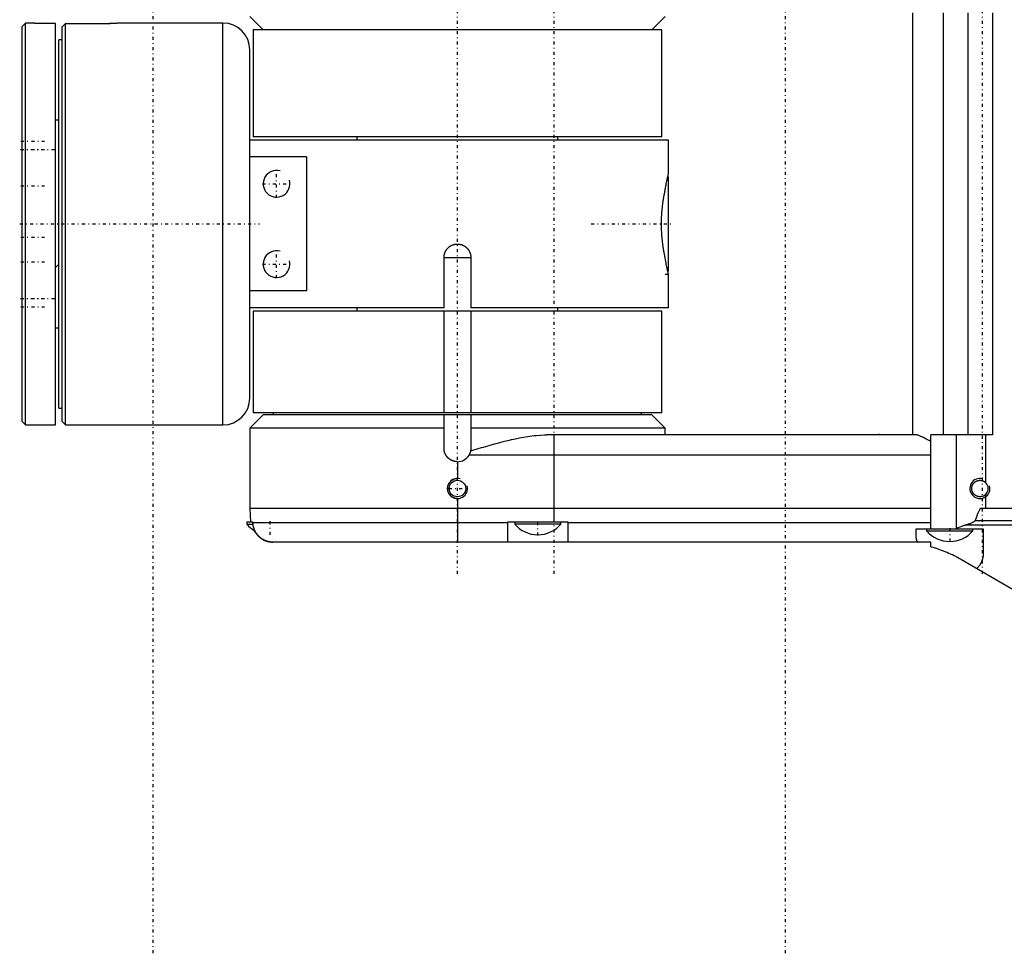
# Model space of a CAD drawing. Extents: x -565 to 345, y -109 to 109.
# Tile 1 of 10: x -565 to -418, y -109 to 30. Entities that reach past the tile are written whole.
import ezdxf

# ---------------------------------------------------------------- set-up
doc = ezdxf.new("R2010")
doc.units = 0
doc.linetypes.add('CENTER', pattern=[1.5, 0.45, -0.5, 0.05, -0.5])
for name, color, linetype in [('AM_0', 7, 'CONTINUOUS'), ('AM_10', 7, 'CONTINUOUS'), ('AM_7', 7, 'CENTER')]:
    doc.layers.add(name, color=color, linetype=linetype)

msp = doc.modelspace()

# ---------------------------------------------------------------- linework, layer by layer
at = {"layer": 'AM_0', "color": 7, "linetype": 'CONTINUOUS'}
for p, q in [((-531, 31), (-529.01, 29.01)), ((-470.99, 29.01), (-469, 31)), ((-432, -31.5), (-432, 31.5)), ((-427.42, -31.5), (-427.42, 31.5)), ((-423.75, -31.5), (-423.75, 31.5)), ((-420.1, 31.5), (-420.1, -31.5)), ((-564.5, 30), (-565, 29.5)), ((-565, -29.5), (-565, 29.5)), ((-564, 30), (-564.5, 30)), ((-564.5, -30), (-564.5, 30)), ((-560, 29.93), (-562, 29.93)), ((-560, -30), (-560, 29.93)), ((-558.5, 29.93), (-559, 29.43)), ((-559, -29.5), (-559, 29.43)), ((-558.5, -30), (-558.5, 29.93)), ((-558.5, 29.93), (-551.86, 29.93)), ((-550.01, 30), (-550, 30)), ((-535, 30), (-550, 30)), ((-535, -30), (-535, 30)), ((-530.5, 29), (-530.5, 13)), ((-469.5, 29), (-530.5, 29)), ((-469.5, 13), (-469.5, 29)), ((-559, 27.5), (-559.5, 27.5)), ((-559.5, -27.5), (-559.5, 27.5)), ((-531, -26), (-531, 26)), ((-559.5, 15.5), (-560, 15.5)), ((-468.5, 12.5), (-531, 12.5)), ((-469.5, 13), (-530.5, 13)), ((-515, 13), (-515, 12.5)), ((-485, 12.5), (-485, 13)), ((-468.5, 7.5), (-468.5, 12.5)), ((-522.54, 10), (-531, 10)), ((-522.54, 10), (-522.54, -10)), ((-468.5, 7), (-468.59, 7.09)), ((-468.5, -7), (-468.5, 7)), ((-502, -5), (-498, -5)), ((-502, -12.5), (-502, -5)), ((-498, -5), (-498, -12.5)), ((-560, -6.5), (-559.5, -6)), ((-468.59, -7.09), (-468.5, -7)), ((-469, -7.5), (-468.5, -7.5)), ((-468.5, -12.5), (-468.5, -7.5)), ((-522.54, -10), (-531, -10)), ((-502, -12.5), (-531, -12.5)), ((-530.5, -13), (-530.5, -28.2)), ((-469.5, -13), (-530.5, -13)), ((-515, -12.5), (-515, -13)), ((-502, -28.2), (-502, -13)), ((-468.5, -12.5), (-498, -12.5)), ((-498, -13), (-498, -28.2)), ((-485, -13), (-485, -12.5)), ((-469.5, -28.2), (-469.5, -13)), ((-560, -15.5), (-559.5, -15.5)), ((-559.5, -27.5), (-559, -27.5)), ((-529, -28.5), (-531, -30.5)), ((-469.5, -28.2), (-530.5, -28.2)), ((-471, -28.5), (-529, -28.5)), ((-527.5, -28.2), (-527.5, -28.5)), ((-502, -33.5), (-502, -28.5)), ((-498, -28.5), (-498, -33.5)), ((-472.5, -28.5), (-472.5, -28.2)), ((-469, -30.5), (-471, -28.5)), ((-565, -29.5), (-564.5, -30)), ((-564.5, -30), (-560, -30)), ((-559, -29.5), (-558.5, -30)), ((-558.5, -30), (-535, -30)), ((-531, -30.5), (-531, -42.5)), ((-502, -30.5), (-531, -30.5)), ((-469, -30.5), (-498, -30.5)), ((-469, -31.5), (-469, -30.5)), ((-431.52, -31.5), (-486.7, -31.5)), ((-485.57, -44.5), (-485.57, -31.5)), ((-437, -31.5), (-437, -31.42)), ((-429.33, -45.5), (-429.33, -31.5)), ((-420.1, -31.5), (-429.33, -31.5)), ((-425.51, -45.5), (-425.51, -31.5)), ((-421.11, -38.65), (-421.11, -31.5)), ((-429.33, -34.5), (-498.27, -34.5)), ((-500, -35.5), (-500, -38)), ((-500, -41), (-500, -47.5)), ((-421.11, -42.5), (-421.11, -40.35)), ((-531, -42.5), (-530.91, -44.5)), ((-429.33, -42.5), (-531, -42.5)), ((-389.55, -42.5), (-421.93, -42.5)), ((-531.45, -44.5), (-531.45, -44.84)), ((-531.45, -44.5), (-530.58, -44.5)), ((-531.45, -44.84), (-530.55, -44.84)), ((-530.58, -44.5), (-530.57, -44.64)), ((-492.5, -44.64), (-530.57, -44.64)), ((-492.5, -47.5), (-492.5, -44.5)), ((-492.5, -44.5), (-483.5, -44.5)), ((-491.45, -44.5), (-491.45, -44.84)), ((-484.55, -44.84), (-491.45, -44.84)), ((-484.55, -44.84), (-484.55, -44.5)), ((-483.5, -44.5), (-483.5, -47.5)), ((-429.33, -44.64), (-483.5, -44.64)), ((-431.5, -46.76), (-431.5, -45.5)), ((-431.5, -45.5), (-421.5, -45.5)), ((-429.95, -45.5), (-429.95, -45.84)), ((-423.98, -44.92), (-387.22, -44.92)), ((-423.05, -45.84), (-423.05, -45.5)), ((-422.71, -44.27), (-388.84, -44.27)), ((-421.5, -45.5), (-421.5, -49.14)), ((-429.95, -45.84), (-423.05, -45.84)), ((-429.33, -47.5), (-527.54, -47.5)), ((-429.33, -48.22), (-429.33, -47.5)), ((-415.47, -55.5), (-424.76, -50.14))]:
    msp.add_line(p, q, dxfattribs=at)
for points in [[(-562, 29.93, 0), (-562.01, 29.93, 0), (-562.04, 29.93, 0), (-562.07, 29.93, 0), (-562.08, 29.93, 0), (-562.1, 29.93, 0), (-562.13, 29.93, 0), (-562.16, 29.93, 0), (-562.18, 29.93, 0), (-562.21, 29.93, 0), (-562.24, 29.93, 0), (-562.26, 29.93, 0), (-562.27, 29.93, 0), (-562.3, 29.93, 0), (-562.33, 29.94, 0), (-562.36, 29.94, 0), (-562.38, 29.94, 0), (-562.41, 29.94, 0), (-562.43, 29.94, 0), (-562.44, 29.94, 0), (-562.47, 29.94, 0), (-562.5, 29.94, 0), (-562.51, 29.94, 0), (-562.53, 29.94, 0), (-562.56, 29.94, 0), (-562.58, 29.94, 0), (-562.6, 29.94, 0), (-562.61, 29.94, 0), (-562.64, 29.94, 0), (-562.67, 29.94, 0), (-562.7, 29.94, 0), (-562.72, 29.94, 0), (-562.75, 29.94, 0), (-562.77, 29.94, 0), (-562.78, 29.94, 0), (-562.81, 29.94, 0), (-562.83, 29.94, 0), (-562.86, 29.95, 0), (-562.89, 29.95, 0), (-562.91, 29.95, 0), (-562.93, 29.95, 0), (-562.94, 29.95, 0), (-562.97, 29.95, 0), (-562.99, 29.95, 0), (-563.02, 29.95, 0), (-563.04, 29.95, 0), (-563.07, 29.95, 0), (-563.08, 29.95, 0), (-563.09, 29.95, 0), (-563.12, 29.95, 0), (-563.14, 29.95, 0), (-563.16, 29.96, 0), (-563.19, 29.96, 0), (-563.21, 29.96, 0), (-563.22, 29.96, 0), (-563.23, 29.96, 0), (-563.26, 29.96, 0), (-563.28, 29.96, 0), (-563.3, 29.96, 0), (-563.32, 29.96, 0), (-563.34, 29.96, 0), (-563.35, 29.96, 0), (-563.36, 29.96, 0), (-563.38, 29.97, 0), (-563.4, 29.97, 0), (-563.41, 29.97, 0), (-563.42, 29.97, 0), (-563.44, 29.97, 0), (-563.46, 29.97, 0), (-563.47, 29.97, 0), (-563.48, 29.97, 0), (-563.5, 29.97, 0), (-563.52, 29.97, 0), (-563.54, 29.97, 0), (-563.56, 29.97, 0), (-563.57, 29.97, 0), (-563.58, 29.98, 0), (-563.59, 29.98, 0), (-563.61, 29.98, 0), (-563.63, 29.98, 0), (-563.64, 29.98, 0), (-563.66, 29.98, 0), (-563.68, 29.98, 0), (-563.68, 29.98, 0), (-563.69, 29.98, 0), (-563.71, 29.98, 0), (-563.72, 29.98, 0), (-563.74, 29.98, 0), (-563.75, 29.98, 0), (-563.77, 29.99, 0), (-563.77, 29.99, 0), (-563.78, 29.99, 0), (-563.79, 29.99, 0), (-563.81, 29.99, 0), (-563.82, 29.99, 0), (-563.83, 29.99, 0), (-563.84, 29.99, 0), (-563.85, 29.99, 0), (-563.85, 29.99, 0), (-563.86, 29.99, 0), (-563.87, 29.99, 0), (-563.88, 29.99, 0), (-563.89, 29.99, 0), (-563.9, 29.99, 0), (-563.91, 29.99, 0), (-563.91, 29.99, 0), (-563.92, 29.99, 0), (-563.93, 30, 0), (-563.93, 30, 0), (-563.94, 30, 0), (-563.94, 30, 0), (-563.95, 30, 0), (-563.95, 30, 0), (-563.96, 30, 0), (-563.96, 30, 0), (-563.97, 30, 0), (-563.97, 30, 0), (-563.98, 30, 0), (-563.98, 30, 0), (-563.98, 30, 0), (-563.99, 30, 0), (-563.99, 30, 0), (-563.99, 30, 0), (-563.99, 30, 0), (-564, 30, 0), (-564, 30, 0), (-564, 30, 0), (-564, 30, 0), (-564, 30, 0), (-564, 30, 0), (-564, 30, 0)], [(-550, 30, 0), (-550, 30, 0), (-550, 30, 0), (-550, 30, 0), (-550, 30, 0), (-550, 30, 0), (-550, 30, 0), (-550.01, 30, 0), (-550.01, 30, 0), (-550.01, 30, 0), (-550.01, 30, 0), (-550.02, 30, 0), (-550.02, 30, 0), (-550.02, 30, 0), (-550.03, 30, 0), (-550.03, 30, 0), (-550.04, 30, 0), (-550.04, 30, 0), (-550.05, 30, 0), (-550.05, 30, 0), (-550.06, 30, 0), (-550.06, 30, 0), (-550.07, 30, 0), (-550.07, 30, 0), (-550.08, 29.99, 0), (-550.09, 29.99, 0), (-550.09, 29.99, 0), (-550.1, 29.99, 0), (-550.11, 29.99, 0), (-550.12, 29.99, 0), (-550.13, 29.99, 0), (-550.14, 29.99, 0), (-550.15, 29.99, 0), (-550.15, 29.99, 0), (-550.16, 29.99, 0), (-550.17, 29.99, 0), (-550.18, 29.99, 0), (-550.19, 29.99, 0), (-550.21, 29.99, 0), (-550.22, 29.99, 0), (-550.23, 29.99, 0), (-550.23, 29.99, 0), (-550.25, 29.98, 0), (-550.26, 29.98, 0), (-550.28, 29.98, 0), (-550.29, 29.98, 0), (-550.31, 29.98, 0), (-550.32, 29.98, 0), (-550.32, 29.98, 0), (-550.34, 29.98, 0), (-550.36, 29.98, 0), (-550.37, 29.98, 0), (-550.39, 29.98, 0), (-550.41, 29.98, 0), (-550.42, 29.98, 0), (-550.43, 29.97, 0), (-550.44, 29.97, 0), (-550.46, 29.97, 0), (-550.48, 29.97, 0), (-550.5, 29.97, 0), (-550.52, 29.97, 0), (-550.53, 29.97, 0), (-550.54, 29.97, 0), (-550.56, 29.97, 0), (-550.58, 29.97, 0), (-550.59, 29.97, 0), (-550.6, 29.97, 0), (-550.62, 29.97, 0), (-550.64, 29.96, 0), (-550.65, 29.96, 0), (-550.66, 29.96, 0), (-550.68, 29.96, 0), (-550.7, 29.96, 0), (-550.72, 29.96, 0), (-550.74, 29.96, 0), (-550.77, 29.96, 0), (-550.78, 29.96, 0), (-550.79, 29.96, 0), (-550.81, 29.96, 0), (-550.84, 29.96, 0), (-550.86, 29.95, 0), (-550.88, 29.95, 0), (-550.91, 29.95, 0), (-550.92, 29.95, 0), (-550.93, 29.95, 0), (-550.96, 29.95, 0), (-550.98, 29.95, 0), (-551.01, 29.95, 0), (-551.03, 29.95, 0), (-551.06, 29.95, 0), (-551.07, 29.95, 0), (-551.09, 29.95, 0), (-551.11, 29.95, 0), (-551.14, 29.95, 0), (-551.17, 29.94, 0), (-551.19, 29.94, 0), (-551.22, 29.94, 0), (-551.23, 29.94, 0), (-551.25, 29.94, 0), (-551.28, 29.94, 0), (-551.3, 29.94, 0), (-551.33, 29.94, 0), (-551.36, 29.94, 0), (-551.39, 29.94, 0), (-551.4, 29.94, 0), (-551.42, 29.94, 0), (-551.44, 29.94, 0), (-551.47, 29.94, 0), (-551.49, 29.94, 0), (-551.5, 29.94, 0), (-551.53, 29.94, 0), (-551.56, 29.94, 0), (-551.57, 29.94, 0), (-551.59, 29.94, 0), (-551.62, 29.94, 0), (-551.64, 29.94, 0), (-551.67, 29.94, 0), (-551.7, 29.93, 0), (-551.73, 29.93, 0), (-551.74, 29.93, 0), (-551.76, 29.93, 0), (-551.79, 29.93, 0), (-551.82, 29.93, 0), (-551.84, 29.93, 0), (-551.87, 29.93, 0), (-551.9, 29.93, 0), (-551.92, 29.93, 0), (-551.93, 29.93, 0), (-551.96, 29.93, 0), (-551.99, 29.93, 0), (-552, 29.93, 0)], [(-469, 5, 0), (-468.98, 5.13, 0), (-468.94, 5.37, 0), (-468.9, 5.6, 0), (-468.88, 5.71, 0), (-468.86, 5.82, 0), (-468.82, 6.04, 0), (-468.78, 6.24, 0), (-468.74, 6.43, 0), (-468.7, 6.6, 0), (-468.67, 6.76, 0), (-468.65, 6.84, 0), (-468.64, 6.91, 0), (-468.61, 7.04, 0), (-468.58, 7.16, 0), (-468.56, 7.26, 0), (-468.54, 7.34, 0), (-468.52, 7.4, 0), (-468.52, 7.43, 0), (-468.51, 7.45, 0), (-468.5, 7.48, 0), (-468.5, 7.5, 0), (-468.5, 7.5, 0)], [(-469, -5, 0), (-469.01, -4.97, 0), (-469.02, -4.9, 0), (-469.04, -4.83, 0), (-469.04, -4.79, 0), (-469.05, -4.76, 0), (-469.06, -4.69, 0), (-469.08, -4.61, 0), (-469.09, -4.54, 0), (-469.11, -4.46, 0), (-469.12, -4.38, 0), (-469.13, -4.35, 0), (-469.14, -4.31, 0), (-469.15, -4.23, 0), (-469.17, -4.15, 0), (-469.18, -4.06, 0), (-469.2, -3.98, 0), (-469.21, -3.9, 0), (-469.22, -3.85, 0), (-469.23, -3.81, 0), (-469.24, -3.72, 0), (-469.25, -3.64, 0), (-469.26, -3.59, 0), (-469.27, -3.55, 0), (-469.28, -3.46, 0), (-469.29, -3.37, 0), (-469.3, -3.32, 0), (-469.31, -3.28, 0), (-469.32, -3.19, 0), (-469.33, -3.09, 0), (-469.35, -3, 0), (-469.36, -2.9, 0), (-469.37, -2.81, 0), (-469.38, -2.76, 0), (-469.38, -2.71, 0), (-469.39, -2.62, 0), (-469.4, -2.52, 0), (-469.41, -2.42, 0), (-469.43, -2.32, 0), (-469.44, -2.22, 0), (-469.44, -2.17, 0), (-469.44, -2.12, 0), (-469.45, -2.02, 0), (-469.46, -1.92, 0), (-469.47, -1.82, 0), (-469.48, -1.71, 0), (-469.49, -1.61, 0), (-469.49, -1.56, 0), (-469.49, -1.51, 0), (-469.5, -1.41, 0), (-469.51, -1.3, 0), (-469.51, -1.2, 0), (-469.52, -1.09, 0), (-469.52, -0.99, 0), (-469.52, -0.94, 0), (-469.53, -0.89, 0), (-469.53, -0.78, 0), (-469.53, -0.68, 0), (-469.54, -0.57, 0), (-469.54, -0.47, 0), (-469.54, -0.36, 0), (-469.54, -0.31, 0), (-469.54, -0.26, 0), (-469.54, -0.16, 0), (-469.54, -0.05, 0), (-469.54, 0, 0), (-469.54, 0.05, 0), (-469.54, 0.16, 0), (-469.54, 0.26, 0), (-469.54, 0.31, 0), (-469.54, 0.36, 0), (-469.54, 0.47, 0), (-469.54, 0.57, 0), (-469.53, 0.68, 0), (-469.53, 0.78, 0), (-469.53, 0.89, 0), (-469.52, 0.94, 0), (-469.52, 0.99, 0), (-469.52, 1.09, 0), (-469.51, 1.2, 0), (-469.51, 1.3, 0), (-469.5, 1.41, 0), (-469.49, 1.51, 0), (-469.49, 1.56, 0), (-469.49, 1.61, 0), (-469.48, 1.71, 0), (-469.47, 1.82, 0), (-469.46, 1.92, 0), (-469.45, 2.02, 0), (-469.44, 2.12, 0), (-469.44, 2.17, 0), (-469.44, 2.22, 0), (-469.43, 2.32, 0), (-469.41, 2.42, 0), (-469.4, 2.52, 0), (-469.39, 2.62, 0), (-469.38, 2.71, 0), (-469.38, 2.76, 0), (-469.37, 2.81, 0), (-469.36, 2.9, 0), (-469.35, 3, 0), (-469.33, 3.09, 0), (-469.32, 3.19, 0), (-469.31, 3.28, 0), (-469.3, 3.32, 0), (-469.29, 3.37, 0), (-469.28, 3.46, 0), (-469.27, 3.55, 0), (-469.26, 3.59, 0), (-469.25, 3.64, 0), (-469.24, 3.72, 0), (-469.23, 3.81, 0), (-469.22, 3.85, 0), (-469.21, 3.9, 0), (-469.2, 3.98, 0), (-469.18, 4.06, 0), (-469.17, 4.15, 0), (-469.15, 4.23, 0), (-469.14, 4.31, 0), (-469.13, 4.35, 0), (-469.12, 4.38, 0), (-469.11, 4.46, 0), (-469.09, 4.54, 0), (-469.08, 4.61, 0), (-469.06, 4.69, 0), (-469.05, 4.76, 0), (-469.04, 4.79, 0), (-469.04, 4.83, 0), (-469.02, 4.9, 0), (-469.01, 4.97, 0), (-469, 5, 0)], [(-502, -5, 0), (-502, -4.97, 0), (-502, -4.92, 0), (-502, -4.86, 0), (-501.99, -4.83, 0), (-501.99, -4.8, 0), (-501.98, -4.74, 0), (-501.98, -4.69, 0), (-501.97, -4.63, 0), (-501.95, -4.57, 0), (-501.94, -4.52, 0), (-501.93, -4.49, 0), (-501.93, -4.46, 0), (-501.91, -4.4, 0), (-501.89, -4.35, 0), (-501.87, -4.29, 0), (-501.85, -4.23, 0), (-501.82, -4.18, 0), (-501.81, -4.15, 0), (-501.8, -4.13, 0), (-501.77, -4.07, 0), (-501.74, -4.02, 0), (-501.73, -4, 0), (-501.71, -3.97, 0), (-501.68, -3.92, 0), (-501.65, -3.87, 0), (-501.63, -3.85, 0), (-501.62, -3.82, 0), (-501.58, -3.78, 0), (-501.55, -3.73, 0), (-501.51, -3.69, 0), (-501.47, -3.65, 0), (-501.43, -3.61, 0), (-501.41, -3.59, 0), (-501.39, -3.57, 0), (-501.35, -3.53, 0), (-501.31, -3.49, 0), (-501.27, -3.45, 0), (-501.22, -3.42, 0), (-501.18, -3.38, 0), (-501.15, -3.37, 0), (-501.13, -3.35, 0), (-501.08, -3.32, 0), (-501.03, -3.29, 0), (-500.98, -3.26, 0), (-500.93, -3.23, 0), (-500.87, -3.2, 0), (-500.85, -3.19, 0), (-500.82, -3.18, 0), (-500.77, -3.15, 0), (-500.71, -3.13, 0), (-500.65, -3.11, 0), (-500.6, -3.09, 0), (-500.54, -3.07, 0), (-500.51, -3.07, 0), (-500.48, -3.06, 0), (-500.43, -3.05, 0), (-500.37, -3.03, 0), (-500.31, -3.02, 0), (-500.26, -3.02, 0), (-500.2, -3.01, 0), (-500.17, -3.01, 0), (-500.14, -3, 0), (-500.08, -3, 0), (-500.03, -3, 0), (-500, -3, 0), (-499.97, -3, 0), (-499.92, -3, 0), (-499.86, -3, 0), (-499.83, -3.01, 0), (-499.8, -3.01, 0), (-499.74, -3.02, 0), (-499.69, -3.02, 0), (-499.63, -3.03, 0), (-499.57, -3.05, 0), (-499.52, -3.06, 0), (-499.49, -3.07, 0), (-499.46, -3.07, 0), (-499.4, -3.09, 0), (-499.35, -3.11, 0), (-499.29, -3.13, 0), (-499.23, -3.15, 0), (-499.18, -3.18, 0), (-499.15, -3.19, 0), (-499.13, -3.2, 0), (-499.07, -3.23, 0), (-499.02, -3.26, 0), (-498.97, -3.29, 0), (-498.92, -3.32, 0), (-498.87, -3.35, 0), (-498.85, -3.37, 0), (-498.82, -3.38, 0), (-498.78, -3.42, 0), (-498.73, -3.45, 0), (-498.69, -3.49, 0), (-498.65, -3.53, 0), (-498.61, -3.57, 0), (-498.59, -3.59, 0), (-498.57, -3.61, 0), (-498.53, -3.65, 0), (-498.49, -3.69, 0), (-498.45, -3.73, 0), (-498.42, -3.78, 0), (-498.38, -3.82, 0), (-498.37, -3.85, 0), (-498.35, -3.87, 0), (-498.32, -3.92, 0), (-498.29, -3.97, 0), (-498.27, -4, 0), (-498.26, -4.02, 0), (-498.23, -4.07, 0), (-498.2, -4.13, 0), (-498.19, -4.15, 0), (-498.18, -4.18, 0), (-498.15, -4.23, 0), (-498.13, -4.29, 0), (-498.11, -4.35, 0), (-498.09, -4.4, 0), (-498.07, -4.46, 0), (-498.07, -4.49, 0), (-498.06, -4.52, 0), (-498.05, -4.57, 0), (-498.03, -4.63, 0), (-498.02, -4.69, 0), (-498.02, -4.74, 0), (-498.01, -4.8, 0), (-498.01, -4.83, 0), (-498, -4.86, 0), (-498, -4.92, 0), (-498, -4.97, 0), (-498, -5, 0)], [(-468.5, -7.5, 0), (-468.5, -7.5, 0), (-468.5, -7.48, 0), (-468.51, -7.45, 0), (-468.52, -7.43, 0), (-468.52, -7.4, 0), (-468.54, -7.34, 0), (-468.56, -7.26, 0), (-468.58, -7.16, 0), (-468.61, -7.04, 0), (-468.64, -6.91, 0), (-468.65, -6.84, 0), (-468.67, -6.76, 0), (-468.7, -6.6, 0), (-468.74, -6.43, 0), (-468.78, -6.24, 0), (-468.82, -6.04, 0), (-468.86, -5.82, 0), (-468.88, -5.71, 0), (-468.9, -5.6, 0), (-468.94, -5.37, 0), (-468.98, -5.13, 0), (-469, -5, 0)], [(-498.04, -33.89, 0), (-497.72, -33.79, 0), (-497.07, -33.6, 0), (-496.42, -33.4, 0), (-496.1, -33.31, 0), (-495.77, -33.21, 0), (-495.12, -33.03, 0), (-494.46, -32.84, 0), (-493.82, -32.67, 0), (-493.18, -32.5, 0), (-492.55, -32.35, 0), (-492.24, -32.27, 0), (-491.93, -32.2, 0), (-491.32, -32.07, 0), (-490.73, -31.95, 0), (-490.12, -31.84, 0), (-489.5, -31.74, 0), (-488.88, -31.65, 0), (-488.56, -31.61, 0), (-488.25, -31.58, 0), (-487.62, -31.53, 0), (-487, -31.5, 0), (-486.7, -31.5, 0)], [(-437, -31.42, 0), (-437.17, -31.44, 0), (-437.5, -31.48, 0), (-437.84, -31.5, 0), (-438, -31.5, 0)], [(-429.33, -32.45, 0), (-429.41, -32.41, 0), (-429.56, -32.34, 0), (-429.72, -32.26, 0), (-429.79, -32.22, 0), (-429.86, -32.18, 0), (-430.01, -32.11, 0), (-430.15, -32.04, 0), (-430.29, -31.97, 0), (-430.42, -31.9, 0), (-430.55, -31.83, 0), (-430.62, -31.8, 0), (-430.68, -31.77, 0), (-430.8, -31.71, 0), (-430.92, -31.66, 0), (-431.03, -31.62, 0), (-431.13, -31.58, 0), (-431.23, -31.55, 0), (-431.28, -31.54, 0), (-431.32, -31.52, 0), (-431.4, -31.51, 0), (-431.48, -31.5, 0), (-431.52, -31.5, 0)], [(-500, -35.5, 0), (-500.01, -35.5, 0), (-500.04, -35.5, 0), (-500.07, -35.5, 0), (-500.08, -35.5, 0), (-500.1, -35.5, 0), (-500.13, -35.5, 0), (-500.16, -35.49, 0), (-500.18, -35.49, 0), (-500.21, -35.49, 0), (-500.24, -35.49, 0), (-500.26, -35.48, 0), (-500.27, -35.48, 0), (-500.3, -35.48, 0), (-500.33, -35.47, 0), (-500.36, -35.47, 0), (-500.38, -35.46, 0), (-500.41, -35.46, 0), (-500.43, -35.45, 0), (-500.44, -35.45, 0), (-500.47, -35.44, 0), (-500.5, -35.44, 0), (-500.51, -35.43, 0), (-500.53, -35.43, 0), (-500.56, -35.42, 0), (-500.58, -35.41, 0), (-500.6, -35.41, 0), (-500.61, -35.4, 0), (-500.64, -35.39, 0), (-500.67, -35.38, 0), (-500.7, -35.37, 0), (-500.72, -35.36, 0), (-500.75, -35.35, 0), (-500.77, -35.35, 0), (-500.78, -35.34, 0), (-500.81, -35.33, 0), (-500.83, -35.32, 0), (-500.86, -35.31, 0), (-500.89, -35.29, 0), (-500.91, -35.28, 0), (-500.93, -35.27, 0), (-500.94, -35.27, 0), (-500.97, -35.25, 0), (-500.99, -35.24, 0), (-501.02, -35.22, 0), (-501.04, -35.21, 0), (-501.07, -35.19, 0), (-501.08, -35.18, 0), (-501.09, -35.18, 0), (-501.12, -35.16, 0), (-501.14, -35.14, 0), (-501.16, -35.13, 0), (-501.19, -35.11, 0), (-501.21, -35.09, 0), (-501.22, -35.08, 0), (-501.23, -35.07, 0), (-501.26, -35.06, 0), (-501.28, -35.04, 0), (-501.3, -35.02, 0), (-501.32, -35, 0), (-501.34, -34.98, 0), (-501.35, -34.97, 0), (-501.36, -34.96, 0), (-501.38, -34.94, 0), (-501.4, -34.92, 0), (-501.41, -34.91, 0), (-501.42, -34.9, 0), (-501.44, -34.88, 0), (-501.46, -34.86, 0), (-501.47, -34.85, 0), (-501.48, -34.84, 0), (-501.5, -34.82, 0), (-501.52, -34.8, 0), (-501.54, -34.78, 0), (-501.56, -34.76, 0), (-501.57, -34.73, 0), (-501.58, -34.72, 0), (-501.59, -34.71, 0), (-501.61, -34.69, 0), (-501.63, -34.66, 0), (-501.64, -34.64, 0), (-501.66, -34.62, 0), (-501.68, -34.59, 0), (-501.68, -34.58, 0), (-501.69, -34.57, 0), (-501.71, -34.54, 0), (-501.72, -34.52, 0), (-501.74, -34.49, 0), (-501.75, -34.47, 0), (-501.77, -34.44, 0), (-501.77, -34.43, 0), (-501.78, -34.41, 0), (-501.79, -34.39, 0), (-501.81, -34.36, 0), (-501.82, -34.33, 0), (-501.83, -34.31, 0), (-501.84, -34.28, 0), (-501.85, -34.27, 0), (-501.85, -34.25, 0), (-501.86, -34.22, 0), (-501.87, -34.2, 0), (-501.88, -34.17, 0), (-501.89, -34.14, 0), (-501.9, -34.11, 0), (-501.91, -34.1, 0), (-501.91, -34.08, 0), (-501.92, -34.06, 0), (-501.93, -34.03, 0), (-501.93, -34.01, 0), (-501.94, -34, 0), (-501.94, -33.97, 0), (-501.95, -33.94, 0), (-501.95, -33.93, 0), (-501.96, -33.91, 0), (-501.96, -33.88, 0), (-501.97, -33.86, 0), (-501.97, -33.83, 0), (-501.98, -33.8, 0), (-501.98, -33.77, 0), (-501.98, -33.76, 0), (-501.99, -33.74, 0), (-501.99, -33.71, 0), (-501.99, -33.68, 0), (-501.99, -33.66, 0), (-502, -33.63, 0), (-502, -33.6, 0), (-502, -33.58, 0), (-502, -33.57, 0), (-502, -33.54, 0), (-502, -33.51, 0), (-502, -33.5, 0)], [(-498, -33.5, 0), (-498, -33.56, 0), (-498.01, -33.7, 0), (-498.03, -33.83, 0), (-498.04, -33.89, 0)], [(-498.04, -33.89, 0), (-498.04, -33.91, 0), (-498.05, -33.94, 0), (-498.06, -33.98, 0), (-498.06, -34, 0), (-498.07, -34.01, 0), (-498.08, -34.05, 0), (-498.09, -34.08, 0), (-498.1, -34.12, 0), (-498.11, -34.15, 0), (-498.12, -34.19, 0), (-498.13, -34.2, 0), (-498.13, -34.22, 0), (-498.15, -34.25, 0), (-498.16, -34.29, 0), (-498.18, -34.32, 0), (-498.19, -34.35, 0), (-498.21, -34.39, 0), (-498.22, -34.4, 0), (-498.22, -34.42, 0), (-498.24, -34.45, 0), (-498.26, -34.48, 0), (-498.27, -34.5, 0)], [(-500, -41, 0), (-500.02, -41, 0), (-500.06, -41, 0), (-500.1, -41, 0), (-500.13, -40.99, 0), (-500.15, -40.99, 0), (-500.19, -40.99, 0), (-500.23, -40.98, 0), (-500.27, -40.97, 0), (-500.32, -40.96, 0), (-500.36, -40.95, 0), (-500.38, -40.95, 0), (-500.4, -40.94, 0), (-500.44, -40.93, 0), (-500.48, -40.92, 0), (-500.53, -40.9, 0), (-500.57, -40.88, 0), (-500.61, -40.87, 0), (-500.63, -40.86, 0), (-500.65, -40.85, 0), (-500.68, -40.83, 0), (-500.72, -40.81, 0), (-500.74, -40.79, 0), (-500.76, -40.78, 0), (-500.8, -40.76, 0), (-500.83, -40.73, 0), (-500.85, -40.72, 0), (-500.87, -40.71, 0), (-500.9, -40.68, 0), (-500.93, -40.66, 0), (-500.97, -40.63, 0), (-501, -40.6, 0), (-501.03, -40.57, 0), (-501.04, -40.56, 0), (-501.06, -40.54, 0), (-501.08, -40.51, 0), (-501.11, -40.48, 0), (-501.14, -40.44, 0), (-501.16, -40.41, 0), (-501.19, -40.38, 0), (-501.2, -40.36, 0), (-501.21, -40.34, 0), (-501.24, -40.3, 0), (-501.26, -40.27, 0), (-501.28, -40.23, 0), (-501.3, -40.19, 0), (-501.32, -40.15, 0), (-501.33, -40.13, 0), (-501.34, -40.11, 0), (-501.36, -40.07, 0), (-501.37, -40.03, 0), (-501.39, -39.99, 0), (-501.4, -39.94, 0), (-501.41, -39.9, 0), (-501.42, -39.88, 0), (-501.42, -39.86, 0), (-501.43, -39.82, 0), (-501.44, -39.77, 0), (-501.45, -39.73, 0), (-501.45, -39.69, 0), (-501.46, -39.65, 0), (-501.46, -39.63, 0), (-501.46, -39.6, 0), (-501.46, -39.56, 0), (-501.47, -39.52, 0), (-501.47, -39.5, 0), (-501.47, -39.48, 0), (-501.46, -39.44, 0), (-501.46, -39.4, 0), (-501.46, -39.37, 0), (-501.46, -39.35, 0), (-501.45, -39.31, 0), (-501.45, -39.27, 0), (-501.44, -39.23, 0), (-501.43, -39.18, 0), (-501.42, -39.14, 0), (-501.42, -39.12, 0), (-501.41, -39.1, 0), (-501.4, -39.06, 0), (-501.39, -39.01, 0), (-501.37, -38.97, 0), (-501.36, -38.93, 0), (-501.34, -38.89, 0), (-501.33, -38.87, 0), (-501.32, -38.85, 0), (-501.3, -38.81, 0), (-501.28, -38.77, 0), (-501.26, -38.73, 0), (-501.24, -38.7, 0), (-501.21, -38.66, 0), (-501.2, -38.64, 0), (-501.19, -38.62, 0), (-501.16, -38.59, 0), (-501.14, -38.56, 0), (-501.11, -38.52, 0), (-501.08, -38.49, 0), (-501.06, -38.46, 0), (-501.04, -38.44, 0), (-501.03, -38.43, 0), (-501, -38.4, 0), (-500.97, -38.37, 0), (-500.93, -38.34, 0), (-500.9, -38.32, 0), (-500.87, -38.29, 0), (-500.85, -38.28, 0), (-500.83, -38.27, 0), (-500.8, -38.24, 0), (-500.76, -38.22, 0), (-500.74, -38.21, 0), (-500.72, -38.19, 0), (-500.68, -38.17, 0), (-500.65, -38.15, 0), (-500.63, -38.14, 0), (-500.61, -38.13, 0), (-500.57, -38.12, 0), (-500.53, -38.1, 0), (-500.48, -38.08, 0), (-500.44, -38.07, 0), (-500.4, -38.06, 0), (-500.38, -38.05, 0), (-500.36, -38.05, 0), (-500.32, -38.04, 0), (-500.27, -38.03, 0), (-500.23, -38.02, 0), (-500.19, -38.01, 0), (-500.15, -38.01, 0), (-500.13, -38.01, 0), (-500.1, -38, 0), (-500.06, -38, 0), (-500.02, -38, 0), (-500, -38, 0)], [(-421.11, -40.35, 0), (-421.13, -40.37, 0), (-421.17, -40.4, 0), (-421.21, -40.44, 0), (-421.23, -40.46, 0), (-421.25, -40.47, 0), (-421.29, -40.5, 0), (-421.34, -40.54, 0), (-421.38, -40.56, 0), (-421.43, -40.59, 0), (-421.48, -40.62, 0), (-421.51, -40.63, 0), (-421.53, -40.64, 0), (-421.58, -40.66, 0), (-421.64, -40.67, 0), (-421.69, -40.69, 0), (-421.74, -40.7, 0), (-421.8, -40.71, 0), (-421.82, -40.72, 0), (-421.85, -40.72, 0), (-421.9, -40.73, 0), (-421.96, -40.73, 0), (-421.98, -40.73, 0), (-422.01, -40.73, 0), (-422.06, -40.73, 0), (-422.11, -40.72, 0), (-422.14, -40.72, 0), (-422.17, -40.72, 0), (-422.22, -40.71, 0), (-422.27, -40.7, 0), (-422.33, -40.69, 0), (-422.38, -40.67, 0), (-422.43, -40.65, 0), (-422.46, -40.64, 0), (-422.48, -40.63, 0), (-422.53, -40.61, 0), (-422.58, -40.58, 0), (-422.63, -40.56, 0), (-422.68, -40.53, 0), (-422.72, -40.5, 0), (-422.74, -40.48, 0), (-422.76, -40.46, 0), (-422.8, -40.43, 0), (-422.84, -40.39, 0), (-422.88, -40.36, 0), (-422.92, -40.32, 0), (-422.95, -40.28, 0), (-422.97, -40.26, 0), (-422.98, -40.24, 0), (-423.02, -40.19, 0), (-423.05, -40.15, 0), (-423.07, -40.1, 0), (-423.1, -40.05, 0), (-423.12, -40, 0), (-423.13, -39.98, 0), (-423.14, -39.95, 0), (-423.16, -39.9, 0), (-423.18, -39.85, 0), (-423.19, -39.79, 0), (-423.21, -39.74, 0), (-423.22, -39.69, 0), (-423.22, -39.66, 0), (-423.22, -39.63, 0), (-423.23, -39.58, 0), (-423.23, -39.53, 0), (-423.23, -39.5, 0), (-423.23, -39.47, 0), (-423.23, -39.42, 0), (-423.22, -39.37, 0), (-423.22, -39.34, 0), (-423.22, -39.31, 0), (-423.21, -39.26, 0), (-423.19, -39.21, 0), (-423.18, -39.15, 0), (-423.16, -39.1, 0), (-423.14, -39.05, 0), (-423.13, -39.02, 0), (-423.12, -39, 0), (-423.1, -38.95, 0), (-423.07, -38.9, 0), (-423.05, -38.85, 0), (-423.02, -38.81, 0), (-422.98, -38.76, 0), (-422.97, -38.74, 0), (-422.95, -38.72, 0), (-422.92, -38.68, 0), (-422.88, -38.64, 0), (-422.84, -38.61, 0), (-422.8, -38.57, 0), (-422.76, -38.54, 0), (-422.74, -38.52, 0), (-422.72, -38.5, 0), (-422.68, -38.47, 0), (-422.63, -38.44, 0), (-422.58, -38.42, 0), (-422.53, -38.39, 0), (-422.48, -38.37, 0), (-422.46, -38.36, 0), (-422.43, -38.35, 0), (-422.38, -38.33, 0), (-422.33, -38.31, 0), (-422.27, -38.3, 0), (-422.22, -38.29, 0), (-422.17, -38.28, 0), (-422.14, -38.28, 0), (-422.11, -38.28, 0), (-422.06, -38.27, 0), (-422.01, -38.27, 0), (-421.98, -38.27, 0), (-421.96, -38.27, 0), (-421.9, -38.27, 0), (-421.85, -38.28, 0), (-421.82, -38.28, 0), (-421.8, -38.29, 0), (-421.74, -38.3, 0), (-421.69, -38.31, 0), (-421.64, -38.33, 0), (-421.58, -38.34, 0), (-421.53, -38.36, 0), (-421.51, -38.37, 0), (-421.48, -38.38, 0), (-421.43, -38.41, 0), (-421.38, -38.44, 0), (-421.34, -38.46, 0), (-421.29, -38.5, 0), (-421.25, -38.53, 0), (-421.23, -38.54, 0), (-421.21, -38.56, 0), (-421.17, -38.6, 0), (-421.13, -38.63, 0), (-421.11, -38.65, 0)], [(-421.93, -42.5, 0), (-421.95, -42.53, 0), (-421.99, -42.6, 0), (-422.04, -42.67, 0), (-422.06, -42.71, 0), (-422.08, -42.75, 0), (-422.12, -42.83, 0), (-422.17, -42.91, 0), (-422.21, -43, 0), (-422.25, -43.09, 0), (-422.3, -43.19, 0), (-422.32, -43.23, 0), (-422.34, -43.28, 0), (-422.39, -43.39, 0), (-422.43, -43.49, 0), (-422.58, -43.89, 0), (-422.71, -44.27, 0)], [(-530.57, -44.64, 0), (-530.57, -44.66, 0), (-530.57, -44.7, 0), (-530.57, -44.73, 0), (-530.56, -44.75, 0), (-530.56, -44.77, 0), (-530.56, -44.81, 0), (-530.55, -44.85, 0), (-530.55, -44.89, 0), (-530.54, -44.93, 0), (-530.54, -44.96, 0), (-530.54, -44.98, 0), (-530.53, -45, 0), (-530.52, -45.04, 0), (-530.52, -45.08, 0), (-530.51, -45.12, 0), (-530.5, -45.16, 0), (-530.49, -45.2, 0), (-530.49, -45.21, 0), (-530.48, -45.23, 0), (-530.47, -45.27, 0), (-530.46, -45.31, 0), (-530.46, -45.33, 0), (-530.45, -45.35, 0), (-530.44, -45.38, 0), (-530.43, -45.42, 0), (-530.42, -45.44, 0), (-530.42, -45.46, 0), (-530.4, -45.49, 0), (-530.39, -45.53, 0), (-530.38, -45.56, 0), (-530.37, -45.6, 0), (-530.35, -45.63, 0), (-530.34, -45.65, 0), (-530.34, -45.66, 0), (-530.32, -45.7, 0), (-530.31, -45.73, 0), (-530.29, -45.76, 0), (-530.28, -45.8, 0), (-530.26, -45.83, 0), (-530.25, -45.85, 0), (-530.24, -45.87, 0), (-530.22, -45.9, 0), (-530.21, -45.93, 0), (-530.19, -45.97, 0), (-530.17, -46, 0), (-530.15, -46.03, 0), (-530.14, -46.05, 0), (-530.13, -46.07, 0), (-530.11, -46.1, 0), (-530.09, -46.13, 0), (-530.06, -46.17, 0), (-530.04, -46.2, 0), (-530.02, -46.23, 0), (-530.01, -46.25, 0), (-530, -46.26, 0), (-529.97, -46.29, 0), (-529.95, -46.33, 0), (-529.92, -46.36, 0), (-529.9, -46.39, 0), (-529.88, -46.42, 0), (-529.86, -46.43, 0), (-529.85, -46.45, 0), (-529.83, -46.47, 0), (-529.8, -46.5, 0), (-529.79, -46.52, 0), (-529.78, -46.53, 0), (-529.75, -46.56, 0), (-529.72, -46.58, 0), (-529.71, -46.6, 0), (-529.7, -46.61, 0), (-529.67, -46.63, 0), (-529.65, -46.66, 0), (-529.62, -46.69, 0), (-529.59, -46.71, 0), (-529.56, -46.74, 0), (-529.55, -46.75, 0), (-529.54, -46.76, 0), (-529.51, -46.79, 0), (-529.48, -46.81, 0), (-529.45, -46.83, 0), (-529.42, -46.86, 0), (-529.39, -46.88, 0), (-529.37, -46.89, 0), (-529.35, -46.91, 0), (-529.32, -46.93, 0), (-529.29, -46.95, 0), (-529.26, -46.97, 0), (-529.23, -47, 0), (-529.19, -47.02, 0), (-529.18, -47.03, 0), (-529.16, -47.04, 0), (-529.13, -47.06, 0), (-529.09, -47.08, 0), (-529.06, -47.1, 0), (-529.02, -47.12, 0), (-528.99, -47.14, 0), (-528.97, -47.14, 0), (-528.96, -47.15, 0), (-528.92, -47.17, 0), (-528.89, -47.19, 0), (-528.85, -47.2, 0), (-528.82, -47.22, 0), (-528.79, -47.24, 0), (-528.77, -47.24, 0), (-528.75, -47.25, 0), (-528.72, -47.26, 0), (-528.69, -47.28, 0), (-528.67, -47.28, 0), (-528.65, -47.29, 0), (-528.62, -47.3, 0), (-528.58, -47.32, 0), (-528.56, -47.32, 0), (-528.55, -47.33, 0), (-528.51, -47.34, 0), (-528.47, -47.35, 0), (-528.44, -47.37, 0), (-528.4, -47.38, 0), (-528.36, -47.39, 0), (-528.35, -47.39, 0), (-528.33, -47.4, 0), (-528.29, -47.41, 0), (-528.25, -47.42, 0), (-528.21, -47.43, 0), (-528.17, -47.43, 0), (-528.14, -47.44, 0), (-528.12, -47.45, 0), (-528.1, -47.45, 0), (-528.06, -47.46, 0), (-528.02, -47.46, 0), (-528, -47.47, 0)], [(-423.98, -44.92, 0), (-424.03, -44.93, 0), (-424.12, -44.96, 0), (-424.2, -44.99, 0), (-424.25, -45, 0), (-424.29, -45.01, 0), (-424.38, -45.04, 0), (-424.47, -45.07, 0), (-424.77, -45.19, 0), (-425.26, -45.39, 0), (-425.49, -45.5, 0)], [(-422.71, -44.27, 0), (-422.71, -44.27, 0), (-422.71, -44.27, 0), (-422.71, -44.27, 0), (-422.71, -44.27, 0), (-422.72, -44.27, 0), (-422.72, -44.28, 0), (-422.72, -44.28, 0), (-422.72, -44.29, 0), (-422.73, -44.3, 0), (-422.73, -44.3, 0), (-422.73, -44.31, 0), (-422.74, -44.32, 0), (-422.75, -44.33, 0), (-422.76, -44.34, 0), (-422.76, -44.35, 0), (-422.77, -44.36, 0), (-422.78, -44.37, 0), (-422.78, -44.37, 0), (-422.79, -44.38, 0), (-422.8, -44.39, 0), (-422.81, -44.4, 0), (-422.82, -44.41, 0), (-422.83, -44.42, 0), (-422.84, -44.42, 0), (-422.84, -44.43, 0), (-422.85, -44.43, 0), (-422.86, -44.44, 0), (-422.87, -44.45, 0), (-422.87, -44.45, 0), (-422.89, -44.46, 0), (-422.9, -44.47, 0), (-422.9, -44.47, 0), (-422.91, -44.47, 0), (-422.92, -44.48, 0), (-422.93, -44.49, 0), (-422.97, -44.51, 0), (-423.04, -44.55, 0), (-423.11, -44.59, 0), (-423.18, -44.62, 0), (-423.25, -44.65, 0), (-423.29, -44.67, 0), (-423.33, -44.69, 0), (-423.4, -44.72, 0), (-423.48, -44.75, 0), (-423.55, -44.77, 0), (-423.63, -44.8, 0), (-423.71, -44.83, 0), (-423.75, -44.84, 0), (-423.79, -44.85, 0), (-423.86, -44.88, 0), (-423.94, -44.9, 0), (-423.98, -44.92, 0)], [(-528, -47.47, 0), (-528.08, -47.45, 0), (-528.25, -47.42, 0), (-528.41, -47.38, 0), (-528.48, -47.35, 0), (-528.56, -47.33, 0), (-528.71, -47.27, 0), (-528.85, -47.21, 0), (-528.99, -47.13, 0), (-529.14, -47.05, 0), (-529.28, -46.96, 0), (-529.35, -46.91, 0), (-529.41, -46.86, 0), (-529.54, -46.76, 0), (-529.66, -46.65, 0), (-529.76, -46.54, 0), (-529.87, -46.42, 0), (-529.97, -46.29, 0), (-530.02, -46.22, 0), (-530.07, -46.16, 0), (-530.16, -46.02, 0), (-530.24, -45.87, 0), (-530.28, -45.8, 0)], [(-431.09, -47.5, 0), (-431.12, -47.5, 0), (-431.16, -47.49, 0), (-431.21, -47.48, 0), (-431.23, -47.48, 0), (-431.24, -47.47, 0), (-431.28, -47.45, 0), (-431.31, -47.43, 0), (-431.35, -47.4, 0), (-431.37, -47.36, 0), (-431.4, -47.32, 0), (-431.41, -47.3, 0), (-431.42, -47.28, 0), (-431.44, -47.23, 0), (-431.45, -47.18, 0), (-431.47, -47.13, 0), (-431.48, -47.07, 0), (-431.49, -47.01, 0), (-431.49, -46.97, 0), (-431.49, -46.94, 0), (-431.5, -46.87, 0), (-431.5, -46.8, 0), (-431.5, -46.76, 0)], [(-527.66, -47.5, 0), (-527.71, -47.5, 0), (-527.83, -47.49, 0), (-527.94, -47.47, 0), (-528, -47.47, 0)], [(-528, -47.47, 0), (-527.92, -47.48, 0), (-527.77, -47.49, 0), (-527.62, -47.5, 0), (-527.54, -47.5, 0)], [(-492.5, -47.5, 0), (-492.5, -47.5, 0), (-492.5, -47.5, 0), (-492.5, -47.5, 0), (-492.5, -47.5, 0)], [(-483.5, -47.5, 0), (-483.5, -47.5, 0), (-483.5, -47.5, 0), (-483.5, -47.5, 0), (-483.5, -47.5, 0)], [(-424.76, -50.14, 0), (-424.88, -50.07, 0), (-425.12, -49.93, 0), (-425.37, -49.8, 0), (-425.49, -49.73, 0), (-425.62, -49.67, 0), (-425.86, -49.55, 0), (-426.11, -49.42, 0), (-426.37, -49.3, 0), (-426.64, -49.18, 0), (-426.91, -49.07, 0), (-427.04, -49.01, 0), (-427.18, -48.95, 0), (-427.45, -48.84, 0), (-427.72, -48.74, 0), (-427.98, -48.65, 0), (-428.24, -48.56, 0), (-428.49, -48.47, 0), (-428.61, -48.43, 0), (-428.73, -48.4, 0), (-428.97, -48.32, 0), (-429.21, -48.25, 0), (-429.33, -48.22, 0)], [(-421.5, -49.14, 0), (-421.5, -49.21, 0), (-421.51, -49.34, 0), (-421.52, -49.48, 0), (-421.52, -49.54, 0), (-421.53, -49.61, 0), (-421.55, -49.75, 0), (-421.58, -49.88, 0), (-421.62, -50.02, 0), (-421.66, -50.15, 0), (-421.7, -50.29, 0), (-421.73, -50.35, 0), (-421.76, -50.42, 0), (-421.82, -50.55, 0), (-421.88, -50.68, 0), (-421.95, -50.81, 0), (-422.03, -50.93, 0), (-422.12, -51.05, 0), (-422.16, -51.11, 0), (-422.21, -51.17, 0), (-422.31, -51.29, 0), (-422.41, -51.41, 0), (-422.46, -51.46, 0)]]:
    msp.add_polyline3d(points, dxfattribs=at)
msp.add_circle((-500, -39.5), 1.23, dxfattribs=at)
for centre, radius, start, end in [((-535, 26), 4, 0, 90), ((-535, -26), 4, 270, 0), ((-500, -33.5), 2, 270, 330), ((-422, -39.5), 1.23, 316.3751, 43.6249), ((-528, -41.8), 4.6, 221.3662, 240.3214), ((-488, -41.8), 4.6, 221.3662, 269.9713), ((-488, -41.8), 4.6, 270.0287, 318.6338), ((-426.5, -42.8), 4.6, 221.3662, 269.9713), ((-426.5, -42.8), 4.6, 270.0287, 318.6338)]:
    msp.add_arc(centre, radius, start, end, dxfattribs=at)
at = {"layer": 'AM_10', "color": 7, "linetype": 'CONTINUOUS'}
for centre, radius in [((-527, 6), 2), ((-527, -6), 2), ((-500, -39.5), 1.5), ((-422, -39.5), 1.5)]:
    msp.add_arc(centre, radius, 75, 15, dxfattribs=at)
at = {"layer": 'AM_7', "color": 4, "linetype": 'CENTER'}
for p, q in [((-545.44, -108.9), (-545.44, 108.9)), ((-451, -108.9), (-451, 108.9)), ((-500, -52.25), (-500, 52.25)), ((-485.57, -52.25), (-485.57, 52.25)), ((-421.63, -52.25), (-421.63, 52.25)), ((-421.62, -52.25), (-421.62, 52.25)), ((-565.16, 12.35), (-561.64, 12.35)), ((-565.25, 11.14), (-559.75, 11.14)), ((-565.16, 11.14), (-561.64, 11.14)), ((-527, 3.9), (-527, 8.1)), ((-529.1, 6), (-524.9, 6)), ((-565.16, 5.67), (-561.64, 5.67)), ((-565.35, 0), (-529.55, 0)), ((-480.05, 0), (-467.95, 0)), ((-565.16, -1.96), (-561.64, -1.96)), ((-527, -8.1), (-527, -3.9)), ((-565.16, -5.67), (-561.64, -5.67)), ((-502.1, -5), (-497.9, -5)), ((-529.1, -6), (-524.9, -6)), ((-565.25, -11.14), (-559.75, -11.14)), ((-565.16, -11.14), (-561.64, -11.14)), ((-565.16, -12.35), (-561.64, -12.35)), ((-501.29, -39.5), (-498.71, -39.5)), ((-528, -44.4), (-528, -46.5)), ((-488, -46.5), (-488, -44.4)), ((-426.5, -45.4), (-426.5, -47.5))]:
    msp.add_line(p, q, dxfattribs=at)

doc.saveas('drawing.dxf')
